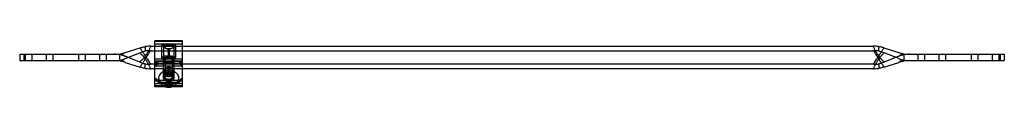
# Model space of a CAD drawing. Header units: millimetres. Extents: x 62 to 525, y 404 to 426.
import ezdxf

# ---------------------------------------------------------------- set-up
doc = ezdxf.new("R2010")
doc.units = ezdxf.units.MM
doc.header["$LTSCALE"] = 53.897236
doc.layers.add('INTFCLR_7431', color=7, linetype='CONTINUOUS')

msp = doc.modelspace()

# ---------------------------------------------------------------- linework, layer by layer
at = {"layer": 'INTFCLR_7431', "color": 7, "linetype": 'Continuous'}
for p, q in [((125.58, 404.77), (125.58, 426.37)), ((138.58, 426.37), (125.58, 426.37)), ((138.58, 425.93), (125.58, 425.93)), ((138.58, 404.77), (138.58, 426.37)), ((111.68, 420.83), (118.59, 423.02)), ((121.08, 423.63), (121.08, 421.54)), ((123.49, 421.68), (463.16, 421.68)), ((123.69, 423.81), (462.96, 423.81)), ((125.58, 424.87), (138.58, 424.87)), ((128.71, 424.17), (128.71, 418.5)), ((135.44, 424.17), (128.71, 424.17)), ((129.74, 418.98), (129.74, 423.43)), ((130.91, 422.68), (130.95, 422.75)), ((131.91, 422.17), (130.91, 422.68)), ((130.95, 422.75), (131.94, 422.24)), ((130.95, 422.75), (133.2, 422.75)), ((131.91, 422.17), (131.94, 422.24)), ((131.91, 419.12), (131.91, 422.17)), ((132.21, 422.24), (133.2, 422.75)), ((132.25, 422.17), (132.21, 422.24)), ((133.24, 422.68), (132.25, 422.17)), ((132.25, 422.17), (132.25, 419.12)), ((133.2, 422.75), (133.24, 422.68)), ((134.42, 423.43), (134.42, 418.98)), ((135.44, 418.5), (135.44, 424.17)), ((465.58, 421.54), (465.58, 423.63)), ((468.06, 423.02), (474.97, 420.83)), ((62.08, 420), (62.08, 417)), ((62.08, 420), (109.11, 420)), ((62.08, 417), (109.1, 417)), ((64.08, 420), (64.08, 417)), ((64.68, 420), (64.68, 417)), ((67.83, 420), (67.83, 417)), ((74.53, 420), (74.53, 417)), ((77.68, 420), (77.68, 417)), ((89.68, 420), (89.68, 417)), ((92.83, 420), (92.83, 417)), ((99.53, 420), (99.53, 417)), ((102.68, 420), (102.68, 417)), ((109.08, 416.79), (109.08, 420.21)), ((111.56, 417.97), (118.47, 420.67)), ((118.47, 416.34), (111.56, 419.03)), ((125.58, 417.8), (138.58, 417.8)), ((138.58, 416.73), (125.58, 416.73)), ((127.08, 416.66), (125.58, 415.6)), ((127.08, 415.6), (127.08, 416.66)), ((137.08, 416.66), (127.08, 416.66)), ((128.71, 418.5), (135.44, 418.5)), ((129.58, 408.96), (129.58, 417.09)), ((130.43, 417.44), (130.43, 408.96)), ((130.91, 419.12), (131.91, 419.12)), ((133.2, 419.08), (130.95, 419.08)), ((132.25, 419.12), (133.24, 419.12)), ((133.73, 417.44), (133.73, 408.96)), ((134.58, 408.96), (134.58, 417.09)), ((137.08, 416.66), (137.08, 415.6)), ((138.58, 415.6), (137.08, 416.66)), ((475.09, 417.97), (468.18, 420.67)), ((475.09, 419.03), (468.18, 416.34)), ((477.54, 420), (524.58, 420)), ((477.55, 417), (524.58, 417)), ((477.58, 416.79), (477.58, 420.21)), ((483.98, 420), (483.98, 417)), ((487.13, 420), (487.13, 417)), ((493.83, 420), (493.83, 417)), ((496.98, 420), (496.98, 417)), ((508.98, 420), (508.98, 417)), ((512.13, 420), (512.13, 417)), ((518.83, 420), (518.83, 417)), ((521.98, 420), (521.98, 417)), ((522.58, 420), (522.58, 417)), ((524.58, 420), (524.58, 417)), ((111.68, 416.18), (118.59, 413.99)), ((121.08, 413.38), (121.08, 415.47)), ((463.16, 415.32), (123.49, 415.32)), ((462.96, 413.2), (123.69, 413.2)), ((125.58, 415.67), (138.58, 415.67)), ((125.58, 414.54), (127.08, 415.6)), ((125.58, 414.61), (138.58, 414.61)), ((137.08, 415.6), (127.08, 415.6)), ((129.98, 411.08), (129.98, 412.14)), ((134.18, 411.08), (134.18, 412.14)), ((137.08, 415.6), (138.58, 414.54)), ((465.58, 415.47), (465.58, 413.38)), ((468.06, 413.99), (474.97, 416.18)), ((125.58, 408.96), (127.08, 407.9)), ((127.08, 406.84), (125.58, 407.9)), ((127.08, 406.84), (127.08, 407.9)), ((127.08, 407.9), (137.08, 407.9)), ((129.98, 409.81), (129.98, 410.87)), ((134.18, 409.81), (134.18, 410.87)), ((137.08, 407.9), (138.58, 408.96)), ((137.08, 406.84), (137.08, 407.9)), ((138.58, 407.9), (137.08, 406.84)), ((125.58, 406.27), (138.58, 406.27)), ((138.58, 405.21), (125.58, 405.21)), ((138.58, 404.77), (125.58, 404.77)), ((127.08, 406.84), (137.08, 406.84))]:
    msp.add_line(p, q, dxfattribs=at)
for points in [[(130.49, 419.07), (130.71, 419.08), (130.95, 419.08)], [(133.2, 419.08), (133.45, 419.08), (133.67, 419.07)]]:
    msp.add_lwpolyline(points, dxfattribs=at)
for centre, radius, start, end in [((123.69, 404.72), 19.08, 89.9866, 97.8682), ((123.49, 402.02), 19.67, 90.002, 97.048), ((462.97, 404.78), 19.02, 82.1195, 90.0257), ((463.16, 402.04), 19.65, 82.9488, 90.0022), ((106.46, 406.38), 13.63, 78.917, 89.989), ((106.46, 430.63), 13.63, 270.011, 281.083), ((106.66, 433.97), 13.97, 270.0061, 279.9518), ((106.66, 403.03), 13.97, 80.0482, 89.9939), ((106.31, 437.75), 17.76, 278.9723, 287.6147), ((106.44, 405.93), 14.07, 68.6531, 79.2114), ((106.44, 431.08), 14.07, 280.7886, 291.3469), ((106.31, 399.25), 17.76, 72.3853, 81.0277), ((480.32, 437.65), 17.65, 252.36, 261.0531), ((480.32, 399.35), 17.65, 98.9469, 107.64), ((480.22, 405.9), 14.1, 100.7998, 111.3358), ((480.22, 431.1), 14.1, 248.6642, 259.2002), ((479.99, 434.01), 14.01, 260.063, 269.9777), ((480.19, 406.42), 13.58, 89.9938, 101.0995), ((480.19, 430.59), 13.58, 258.9005, 270.0062), ((479.99, 402.99), 14.01, 90.0223, 99.937), ((123.49, 434.92), 19.6, 262.94, 270.011), ((123.69, 432.28), 19.08, 262.1318, 270.0134), ((462.97, 432.22), 19.02, 269.9743, 277.8805), ((463.16, 434.97), 19.65, 269.9978, 277.0512)]:
    msp.add_arc(centre, radius, start, end, dxfattribs=at)
for points, knots in [([(118.47, 420.67), (118.76, 420.78), (119.34, 420.99), (120.21, 421.28), (120.79, 421.45), (121.08, 421.54)], [0, 0, 0, 0, 0.339451, 0.672674, 1, 1, 1, 1]), ([(118.59, 423.02), (118.86, 423.1), (119.41, 423.26), (120.24, 423.46), (120.8, 423.57), (121.08, 423.63)], [0, 0, 0, 0, 0.333702, 0.66674, 1, 1, 1, 1]), ([(118.59, 423.02), (118.68, 422.89), (118.87, 422.6), (119.16, 422.19), (119.48, 421.74), (119.8, 421.28), (120.13, 420.77), (120.47, 420.23), (120.78, 419.68), (120.98, 419.3), (121.08, 419.12)], [0, 0, 0, 0, 0.103559, 0.22124, 0.328464, 0.460882, 0.587247, 0.722401, 0.868847, 1, 1, 1, 1]), ([(123.69, 423.81), (123.28, 422.99), (122.41, 421.43), (121.5, 419.89), (121.08, 419.12)], [0, 0, 0, 0, 0.509334, 1, 1, 1, 1]), ([(121.08, 417.88), (121.27, 418.18), (121.65, 418.77), (122.26, 419.67), (122.88, 420.63), (123.29, 421.32), (123.49, 421.68)], [0, 0, 0, 0, 0.236319, 0.466949, 0.721912, 1, 1, 1, 1]), ([(128.71, 424.17), (128.8, 424.12), (129.17, 423.9), (129.52, 423.66), (129.77, 423.46)], [0, 0, 0, 0, 0.242589, 1, 1, 1, 1]), ([(129.74, 423.43), (129.63, 423.52), (129.41, 423.69), (129.07, 423.94), (128.83, 424.09), (128.71, 424.17)], [0, 0, 0, 0, 0.334097, 0.668053, 1, 1, 1, 1]), ([(129.74, 423.43), (129.85, 423.34), (130.09, 423.16), (130.48, 422.92), (130.76, 422.76), (130.91, 422.68)], [0, 0, 0, 0, 0.304829, 0.636819, 1, 1, 1, 1]), ([(129.77, 423.46), (129.86, 423.39), (130.23, 423.12), (130.64, 422.9), (130.95, 422.75)], [0, 0, 0, 0, 0.245987, 1, 1, 1, 1]), ([(131.91, 422.17), (131.94, 422.16), (132.02, 422.13), (132.14, 422.13), (132.21, 422.16), (132.25, 422.17)], [0, 0, 0, 0, 0.335008, 0.66495, 1, 1, 1, 1]), ([(133.2, 422.75), (133.31, 422.8), (133.72, 423.01), (134.11, 423.24), (134.38, 423.46)], [0, 0, 0, 0, 0.252852, 1, 1, 1, 1]), ([(133.24, 422.68), (133.39, 422.76), (133.67, 422.92), (134.07, 423.16), (134.31, 423.34), (134.42, 423.43)], [0, 0, 0, 0, 0.362608, 0.694566, 1, 1, 1, 1]), ([(134.38, 423.46), (134.47, 423.52), (134.81, 423.78), (135.16, 424.01), (135.44, 424.17)], [0, 0, 0, 0, 0.257112, 1, 1, 1, 1]), ([(135.44, 424.17), (135.32, 424.09), (135.08, 423.94), (134.74, 423.69), (134.52, 423.52), (134.42, 423.43)], [0, 0, 0, 0, 0.331951, 0.665907, 1, 1, 1, 1]), ([(465.58, 419.12), (465.15, 419.89), (464.25, 421.43), (463.37, 422.99), (462.96, 423.81)], [0, 0, 0, 0, 0.490666, 1, 1, 1, 1]), ([(463.16, 421.68), (463.37, 421.32), (463.77, 420.63), (464.4, 419.67), (465, 418.77), (465.39, 418.18), (465.58, 417.88)], [0, 0, 0, 0, 0.278089, 0.53305, 0.763684, 1, 1, 1, 1]), ([(468.06, 423.02), (467.79, 423.1), (467.24, 423.26), (466.41, 423.46), (465.86, 423.57), (465.58, 423.63)], [0, 0, 0, 0, 0.334829, 0.667872, 1, 1, 1, 1]), ([(465.58, 419.12), (465.67, 419.3), (465.87, 419.68), (466.18, 420.23), (466.52, 420.76), (466.85, 421.27), (467.17, 421.74), (467.49, 422.19), (467.78, 422.61), (467.97, 422.89), (468.06, 423.02)], [0, 0, 0, 0, 0.130705, 0.275778, 0.411612, 0.53975, 0.671413, 0.779299, 0.896457, 1, 1, 1, 1]), ([(465.58, 421.54), (465.86, 421.45), (466.44, 421.28), (467.31, 420.99), (467.89, 420.78), (468.18, 420.67)], [0, 0, 0, 0, 0.327341, 0.660564, 1, 1, 1, 1]), ([(111.68, 420.83), (111.58, 420.76), (111.37, 420.62), (111.03, 420.45), (110.63, 420.28), (110.21, 420.15), (109.78, 420.06), (109.42, 420.01), (109.19, 420), (109.08, 420)], [0, 0, 0, 0, 0.135062, 0.269521, 0.4101, 0.606377, 0.747501, 0.877956, 1, 1, 1, 1]), ([(109.08, 420), (109.21, 420), (109.48, 419.99), (109.9, 419.91), (110.36, 419.77), (110.81, 419.56), (111.21, 419.31), (111.45, 419.13), (111.56, 419.03)], [0, 0, 0, 0, 0.145999, 0.29484, 0.476639, 0.673684, 0.82956, 1, 1, 1, 1]), ([(109.08, 417), (109.21, 417), (109.48, 417.02), (109.9, 417.1), (110.36, 417.24), (110.81, 417.44), (111.21, 417.69), (111.45, 417.87), (111.56, 417.97)], [0, 0, 0, 0, 0.145999, 0.29484, 0.476639, 0.673684, 0.82956, 1, 1, 1, 1]), ([(111.68, 416.18), (111.58, 416.25), (111.37, 416.38), (111.03, 416.56), (110.63, 416.73), (110.21, 416.86), (109.78, 416.95), (109.42, 416.99), (109.19, 417), (109.08, 417)], [0, 0, 0, 0, 0.135062, 0.269521, 0.4101, 0.606377, 0.747501, 0.877956, 1, 1, 1, 1]), ([(121.08, 417.88), (120.82, 418.25), (120.26, 418.97), (119.34, 419.86), (118.74, 420.42), (118.47, 420.67)], [0, 0, 0, 0, 0.351261, 0.712741, 1, 1, 1, 1]), ([(121.08, 419.12), (120.82, 418.76), (120.26, 418.04), (119.34, 417.15), (118.74, 416.58), (118.47, 416.34)], [0, 0, 0, 0, 0.351261, 0.712741, 1, 1, 1, 1]), ([(118.47, 416.34), (118.76, 416.22), (119.34, 416.01), (120.21, 415.72), (120.79, 415.55), (121.08, 415.47)], [0, 0, 0, 0, 0.339451, 0.672674, 1, 1, 1, 1]), ([(118.59, 413.99), (118.68, 414.12), (118.87, 414.4), (119.16, 414.81), (119.48, 415.26), (119.8, 415.73), (120.13, 416.24), (120.47, 416.77), (120.78, 417.32), (120.98, 417.7), (121.08, 417.88)], [0, 0, 0, 0, 0.103559, 0.22124, 0.328464, 0.460882, 0.587247, 0.722401, 0.868847, 1, 1, 1, 1]), ([(121.08, 419.12), (121.27, 418.82), (121.65, 418.24), (122.26, 417.34), (122.88, 416.38), (123.29, 415.69), (123.49, 415.32)], [0, 0, 0, 0, 0.236319, 0.466949, 0.721912, 1, 1, 1, 1]), ([(123.69, 413.2), (123.28, 414.01), (122.41, 415.57), (121.5, 417.11), (121.08, 417.88)], [0, 0, 0, 0, 0.509334, 1, 1, 1, 1]), ([(128.71, 418.5), (128.83, 418.57), (129.06, 418.69), (129.4, 418.86), (129.63, 418.94), (129.74, 418.98)], [0, 0, 0, 0, 0.356435, 0.689715, 1, 1, 1, 1]), ([(129.77, 418.95), (129.68, 418.93), (129.32, 418.81), (128.97, 418.64), (128.71, 418.5)], [0, 0, 0, 0, 0.238543, 1, 1, 1, 1]), ([(129.58, 417.09), (129.58, 417.3), (129.69, 417.74), (130.16, 418.27), (130.83, 418.66), (131.64, 418.86), (132.5, 418.87), (133.31, 418.67), (133.99, 418.28), (134.46, 417.74), (134.58, 417.3), (134.58, 417.09)], [0, 0, 0, 0, 0.092639, 0.194877, 0.308949, 0.434061, 0.563027, 0.68831, 0.803495, 0.90691, 1, 1, 1, 1]), ([(134.58, 417.09), (134.58, 416.88), (134.46, 416.44), (134, 415.9), (133.32, 415.52), (132.52, 415.31), (131.66, 415.31), (130.85, 415.51), (130.16, 415.89), (129.69, 416.43), (129.58, 416.88), (129.58, 417.09)], [0, 0, 0, 0, 0.092639, 0.194878, 0.30895, 0.434061, 0.563027, 0.68831, 0.803495, 0.90691, 1, 1, 1, 1]), ([(130.91, 419.12), (130.77, 419.12), (130.49, 419.11), (130.09, 419.07), (129.85, 419.01), (129.74, 418.98)], [0, 0, 0, 0, 0.373115, 0.70509, 1, 1, 1, 1]), ([(130.95, 419.08), (130.85, 419.08), (130.45, 419.08), (130.05, 419.04), (129.77, 418.95)], [0, 0, 0, 0, 0.26117, 1, 1, 1, 1]), ([(134.08, 417.44), (134.08, 417.63), (133.95, 418.03), (133.49, 418.49), (132.84, 418.79), (132.08, 418.89), (131.33, 418.79), (130.67, 418.5), (130.2, 418.04), (130.08, 417.63), (130.08, 417.44)], [0, 0, 0, 0, 0.105333, 0.222387, 0.354769, 0.498567, 0.642366, 0.775679, 0.894094, 1, 1, 1, 1]), ([(130.08, 417.44), (130.08, 417.25), (130.2, 416.85), (130.66, 416.39), (131.31, 416.1), (132.07, 415.99), (132.82, 416.09), (133.48, 416.39), (133.95, 416.85), (134.08, 417.25), (134.08, 417.44)], [0, 0, 0, 0, 0.105333, 0.222387, 0.354769, 0.498567, 0.642366, 0.775679, 0.894094, 1, 1, 1, 1]), ([(132.08, 416.28), (131.86, 416.28), (131.45, 416.33), (130.91, 416.57), (130.53, 416.96), (130.38, 417.44), (130.53, 417.93), (130.91, 418.31), (131.45, 418.55), (131.86, 418.61), (132.08, 418.61)], [0, 0, 0, 0, 0.143949, 0.277635, 0.395247, 0.5, 0.604753, 0.722365, 0.856051, 1, 1, 1, 1]), ([(130.95, 419.08), (130.95, 419.08), (130.93, 419.09), (130.92, 419.1), (130.91, 419.12)], [0, 0, 0, 0, 0.196595, 1, 1, 1, 1]), ([(131.91, 419.12), (131.91, 419.11), (131.91, 419.1), (131.93, 419.08), (131.94, 419.08)], [0, 0, 0, 0, 0.317081, 1, 1, 1, 1]), ([(131.91, 419.12), (131.94, 419.11), (132.02, 419.11), (132.13, 419.11), (132.21, 419.11), (132.25, 419.12)], [0, 0, 0, 0, 0.328152, 0.671847, 1, 1, 1, 1]), ([(132.08, 418.61), (132.29, 418.61), (132.7, 418.55), (133.24, 418.31), (133.63, 417.93), (133.77, 417.44), (133.63, 416.96), (133.24, 416.57), (132.7, 416.33), (132.29, 416.28), (132.08, 416.28)], [0, 0, 0, 0, 0.143949, 0.277635, 0.395247, 0.5, 0.604753, 0.722365, 0.856051, 1, 1, 1, 1]), ([(132.25, 419.12), (132.25, 419.11), (132.24, 419.1), (132.22, 419.08), (132.21, 419.08)], [0, 0, 0, 0, 0.317081, 1, 1, 1, 1]), ([(133.24, 419.12), (133.24, 419.11), (133.23, 419.1), (133.22, 419.08), (133.2, 419.08)], [0, 0, 0, 0, 0.317079, 1, 1, 1, 1]), ([(134.38, 418.95), (134.29, 418.98), (133.9, 419.07), (133.51, 419.08), (133.2, 419.08)], [0, 0, 0, 0, 0.236905, 1, 1, 1, 1]), ([(133.24, 419.12), (133.38, 419.12), (133.66, 419.11), (134.05, 419.07), (134.3, 419.02), (134.42, 418.98)], [0, 0, 0, 0, 0.361243, 0.695974, 1, 1, 1, 1]), ([(135.44, 418.5), (135.35, 418.55), (135.01, 418.72), (134.65, 418.87), (134.38, 418.95)], [0, 0, 0, 0, 0.261394, 1, 1, 1, 1]), ([(134.42, 418.98), (134.53, 418.94), (134.75, 418.86), (135.1, 418.69), (135.33, 418.57), (135.44, 418.5)], [0, 0, 0, 0, 0.310288, 0.643569, 1, 1, 1, 1]), ([(465.58, 417.88), (465.15, 417.11), (464.25, 415.57), (463.37, 414.01), (462.96, 413.2)], [0, 0, 0, 0, 0.490666, 1, 1, 1, 1]), ([(463.16, 415.32), (463.37, 415.69), (463.77, 416.38), (464.4, 417.34), (465, 418.24), (465.39, 418.82), (465.58, 419.12)], [0, 0, 0, 0, 0.278089, 0.53305, 0.763684, 1, 1, 1, 1]), ([(465.58, 417.88), (465.67, 418.01), (465.86, 418.28), (466.15, 418.65), (466.5, 419.04), (466.87, 419.43), (467.25, 419.8), (467.59, 420.11), (467.89, 420.39), (468.09, 420.58), (468.18, 420.67)], [0, 0, 0, 0, 0.12636, 0.259856, 0.364383, 0.538471, 0.677751, 0.785175, 0.900065, 1, 1, 1, 1]), ([(465.58, 419.12), (465.67, 418.99), (465.86, 418.72), (466.15, 418.36), (466.5, 417.96), (466.87, 417.58), (467.25, 417.21), (467.59, 416.89), (467.89, 416.61), (468.09, 416.43), (468.18, 416.34)], [0, 0, 0, 0, 0.12636, 0.259856, 0.364383, 0.538471, 0.677751, 0.785175, 0.900065, 1, 1, 1, 1]), ([(465.58, 417.88), (465.67, 417.7), (465.87, 417.33), (466.18, 416.78), (466.52, 416.24), (466.85, 415.73), (467.17, 415.26), (467.49, 414.81), (467.78, 414.4), (467.97, 414.12), (468.06, 413.99)], [0, 0, 0, 0, 0.130705, 0.275778, 0.411612, 0.53975, 0.671413, 0.779299, 0.896457, 1, 1, 1, 1]), ([(468.18, 416.34), (467.89, 416.22), (467.31, 416.01), (466.44, 415.72), (465.86, 415.55), (465.58, 415.47)], [0, 0, 0, 0, 0.339977, 0.673204, 1, 1, 1, 1]), ([(477.58, 420), (477.37, 420), (476.93, 420.04), (476.26, 420.19), (475.58, 420.45), (475.16, 420.7), (474.97, 420.83)], [0, 0, 0, 0, 0.219314, 0.478855, 0.748094, 1, 1, 1, 1]), ([(477.58, 417), (477.37, 417), (476.93, 416.97), (476.26, 416.81), (475.58, 416.55), (475.16, 416.31), (474.97, 416.18)], [0, 0, 0, 0, 0.219314, 0.478855, 0.748094, 1, 1, 1, 1]), ([(477.58, 420), (477.48, 420), (477.27, 419.99), (476.96, 419.95), (476.63, 419.87), (476.29, 419.76), (475.97, 419.62), (475.66, 419.45), (475.36, 419.26), (475.18, 419.11), (475.09, 419.03)], [0, 0, 0, 0, 0.10433, 0.227937, 0.35262, 0.478447, 0.616399, 0.736298, 0.872933, 1, 1, 1, 1]), ([(475.09, 417.97), (475.21, 417.87), (475.44, 417.69), (475.85, 417.44), (476.29, 417.24), (476.75, 417.1), (477.18, 417.02), (477.44, 417), (477.58, 417)], [0, 0, 0, 0, 0.170445, 0.326349, 0.524348, 0.70515, 0.853748, 1, 1, 1, 1]), ([(121.08, 413.38), (120.8, 413.43), (120.24, 413.54), (119.41, 413.74), (118.86, 413.9), (118.59, 413.99)], [0, 0, 0, 0, 0.332128, 0.665171, 1, 1, 1, 1]), ([(136.83, 408.96), (136.83, 409.31), (136.65, 410.07), (135.93, 411.02), (134.86, 411.74), (133.55, 412.21), (132.1, 412.37), (130.64, 412.21), (129.32, 411.76), (128.24, 411.03), (127.51, 410.07), (127.33, 409.32), (127.33, 408.96)], [0, 0, 0, 0, 0.084001, 0.17453, 0.274141, 0.383201, 0.498547, 0.613899, 0.723406, 0.824087, 0.915612, 1, 1, 1, 1]), ([(132.08, 410.37), (131.79, 410.37), (131.23, 410.44), (130.47, 410.74), (129.89, 411.2), (129.57, 411.81), (129.57, 412.47), (129.89, 413.07), (130.47, 413.54), (131.23, 413.84), (131.79, 413.91), (132.08, 413.91)], [0, 0, 0, 0, 0.128329, 0.249252, 0.357861, 0.454361, 0.545638, 0.642138, 0.750748, 0.871671, 1, 1, 1, 1]), ([(129.98, 412.14), (129.98, 412.34), (130.11, 412.76), (130.59, 413.24), (131.28, 413.55), (132.07, 413.66), (132.86, 413.56), (133.55, 413.25), (134.05, 412.76), (134.18, 412.34), (134.18, 412.14)], [0, 0, 0, 0, 0.105333, 0.222387, 0.354769, 0.498567, 0.642366, 0.775679, 0.894094, 1, 1, 1, 1]), ([(134.18, 411.08), (134.18, 411.28), (134.05, 411.7), (133.56, 412.18), (132.88, 412.49), (132.08, 412.6), (131.29, 412.49), (130.6, 412.19), (130.11, 411.7), (129.98, 411.28), (129.98, 411.08)], [0, 0, 0, 0, 0.105333, 0.222387, 0.354769, 0.498567, 0.642366, 0.775679, 0.894094, 1, 1, 1, 1]), ([(129.98, 410.87), (129.98, 411.06), (130.11, 411.49), (130.59, 411.97), (131.28, 412.28), (132.07, 412.39), (132.86, 412.28), (133.55, 411.97), (134.05, 411.49), (134.18, 411.06), (134.18, 410.87)], [0, 0, 0, 0, 0.105333, 0.222387, 0.354769, 0.498567, 0.642366, 0.775679, 0.894094, 1, 1, 1, 1]), ([(134.18, 412.14), (134.18, 411.94), (134.05, 411.52), (133.56, 411.04), (132.88, 410.73), (132.08, 410.62), (131.29, 410.72), (130.6, 411.03), (130.11, 411.51), (129.98, 411.94), (129.98, 412.14)], [0, 0, 0, 0, 0.105333, 0.222387, 0.354769, 0.498567, 0.642366, 0.775679, 0.894094, 1, 1, 1, 1]), ([(132.08, 413.91), (132.36, 413.91), (132.92, 413.84), (133.68, 413.54), (134.26, 413.07), (134.59, 412.47), (134.59, 411.81), (134.26, 411.2), (133.68, 410.74), (132.92, 410.44), (132.36, 410.37), (132.08, 410.37)], [0, 0, 0, 0, 0.128329, 0.249252, 0.357861, 0.454361, 0.545638, 0.642138, 0.750748, 0.871671, 1, 1, 1, 1]), ([(468.06, 413.99), (467.79, 413.9), (467.24, 413.74), (466.41, 413.54), (465.86, 413.43), (465.58, 413.38)], [0, 0, 0, 0, 0.334829, 0.667872, 1, 1, 1, 1]), ([(127.33, 408.96), (127.33, 408.6), (127.5, 407.85), (128.23, 406.9), (129.29, 406.17), (130.61, 405.71), (132.06, 405.54), (133.51, 405.7), (134.83, 406.16), (135.91, 406.88), (136.65, 407.84), (136.83, 408.6), (136.83, 408.96)], [0, 0, 0, 0, 0.084001, 0.17453, 0.274141, 0.383201, 0.498547, 0.613899, 0.723406, 0.824087, 0.915612, 1, 1, 1, 1]), ([(127.33, 408.96), (127.33, 408.49), (127.49, 407.52), (128.22, 406.2), (129.41, 405.16), (130.9, 404.56), (132.47, 404.45), (133.94, 404.79), (135.16, 405.48), (136.09, 406.45), (136.69, 407.64), (136.83, 408.51), (136.83, 408.96)], [0, 0, 0, 0, 0.096643, 0.200321, 0.30816, 0.420104, 0.528915, 0.6315, 0.728188, 0.818799, 0.907496, 1, 1, 1, 1]), ([(132.08, 411.57), (131.79, 411.57), (131.23, 411.51), (130.47, 411.21), (129.89, 410.74), (129.57, 410.14), (129.57, 409.47), (129.89, 408.87), (130.47, 408.4), (131.23, 408.11), (131.79, 408.04), (132.08, 408.04)], [0, 0, 0, 0, 0.128329, 0.249252, 0.357861, 0.454361, 0.545638, 0.642138, 0.750748, 0.871671, 1, 1, 1, 1]), ([(129.58, 408.96), (129.58, 409.19), (129.73, 409.7), (130.31, 410.27), (131.12, 410.64), (132.07, 410.77), (133.01, 410.64), (133.83, 410.28), (134.42, 409.7), (134.58, 409.19), (134.58, 408.96)], [0, 0, 0, 0, 0.105182, 0.222315, 0.354715, 0.498525, 0.642354, 0.775709, 0.894235, 1, 1, 1, 1]), ([(134.58, 408.96), (134.58, 408.72), (134.42, 408.22), (133.84, 407.64), (133.03, 407.28), (132.09, 407.15), (131.14, 407.27), (130.32, 407.64), (129.73, 408.21), (129.58, 408.72), (129.58, 408.96)], [0, 0, 0, 0, 0.105182, 0.222315, 0.354715, 0.498525, 0.642354, 0.775709, 0.894235, 1, 1, 1, 1]), ([(134.18, 409.81), (134.18, 410), (134.05, 410.43), (133.56, 410.91), (132.88, 411.22), (132.08, 411.33), (131.29, 411.22), (130.6, 410.91), (130.11, 410.43), (129.98, 410), (129.98, 409.81)], [0, 0, 0, 0, 0.105333, 0.222387, 0.354769, 0.498567, 0.642366, 0.775679, 0.894094, 1, 1, 1, 1]), ([(129.98, 411.08), (129.98, 410.88), (130.11, 410.46), (130.59, 409.98), (131.28, 409.67), (132.07, 409.56), (132.86, 409.66), (133.55, 409.97), (134.05, 410.45), (134.18, 410.88), (134.18, 411.08)], [0, 0, 0, 0, 0.105333, 0.222387, 0.354769, 0.498567, 0.642366, 0.775679, 0.894094, 1, 1, 1, 1]), ([(134.18, 410.87), (134.18, 410.67), (134.05, 410.25), (133.56, 409.76), (132.88, 409.45), (132.08, 409.34), (131.29, 409.45), (130.6, 409.76), (130.11, 410.24), (129.98, 410.67), (129.98, 410.87)], [0, 0, 0, 0, 0.105333, 0.222387, 0.354769, 0.498567, 0.642366, 0.775679, 0.894094, 1, 1, 1, 1]), ([(129.98, 409.81), (129.98, 409.61), (130.11, 409.18), (130.59, 408.7), (131.28, 408.39), (132.07, 408.28), (132.86, 408.39), (133.55, 408.7), (134.05, 409.18), (134.18, 409.61), (134.18, 409.81)], [0, 0, 0, 0, 0.105333, 0.222387, 0.354769, 0.498567, 0.642366, 0.775679, 0.894094, 1, 1, 1, 1]), ([(132.08, 410.12), (131.86, 410.12), (131.45, 410.07), (130.91, 409.82), (130.53, 409.44), (130.38, 408.96), (130.53, 408.47), (130.91, 408.09), (131.45, 407.85), (131.86, 407.79), (132.08, 407.79)], [0, 0, 0, 0, 0.143949, 0.277635, 0.395247, 0.5, 0.604753, 0.722365, 0.856051, 1, 1, 1, 1]), ([(131.03, 406.34), (131.03, 406.45), (131.12, 406.7), (131.43, 406.95), (131.84, 407.09), (132.3, 407.09), (132.72, 406.96), (133.04, 406.7), (133.13, 406.46), (133.13, 406.34)], [0, 0, 0, 0, 0.122268, 0.259688, 0.415523, 0.581546, 0.737909, 0.876959, 1, 1, 1, 1]), ([(132.08, 408.04), (132.36, 408.04), (132.92, 408.11), (133.68, 408.4), (134.26, 408.87), (134.59, 409.47), (134.59, 410.14), (134.26, 410.74), (133.68, 411.21), (132.92, 411.51), (132.36, 411.57), (132.08, 411.57)], [0, 0, 0, 0, 0.128329, 0.249252, 0.357861, 0.454361, 0.545638, 0.642138, 0.750748, 0.871671, 1, 1, 1, 1]), ([(132.08, 407.79), (132.29, 407.79), (132.7, 407.85), (133.24, 408.09), (133.63, 408.47), (133.77, 408.96), (133.63, 409.44), (133.24, 409.82), (132.7, 410.07), (132.29, 410.12), (132.08, 410.12)], [0, 0, 0, 0, 0.143949, 0.277635, 0.395247, 0.5, 0.604753, 0.722365, 0.856051, 1, 1, 1, 1]), ([(133.13, 406.34), (133.13, 406.23), (133.04, 405.98), (132.72, 405.72), (132.3, 405.59), (131.85, 405.59), (131.43, 405.72), (131.12, 405.98), (131.03, 406.23), (131.03, 406.34)], [0, 0, 0, 0, 0.122746, 0.261632, 0.418183, 0.581817, 0.738368, 0.877255, 1, 1, 1, 1])]:
    msp.add_open_spline(points, degree=3, knots=knots, dxfattribs=at)
for points in [[(129.74, 423.43), (129.75, 423.43), (129.76, 423.44), (129.77, 423.46)], [(131.94, 422.24), (132.02, 422.2), (132.13, 422.2), (132.21, 422.24)], [(134.42, 423.43), (134.4, 423.43), (134.39, 423.44), (134.38, 423.46)], [(129.74, 418.98), (129.75, 418.97), (129.76, 418.96), (129.77, 418.95)], [(134.42, 418.98), (134.41, 418.97), (134.39, 418.96), (134.38, 418.95)]]:
    msp.add_open_spline(points, degree=3, dxfattribs=at)

doc.saveas('drawing.dxf')
